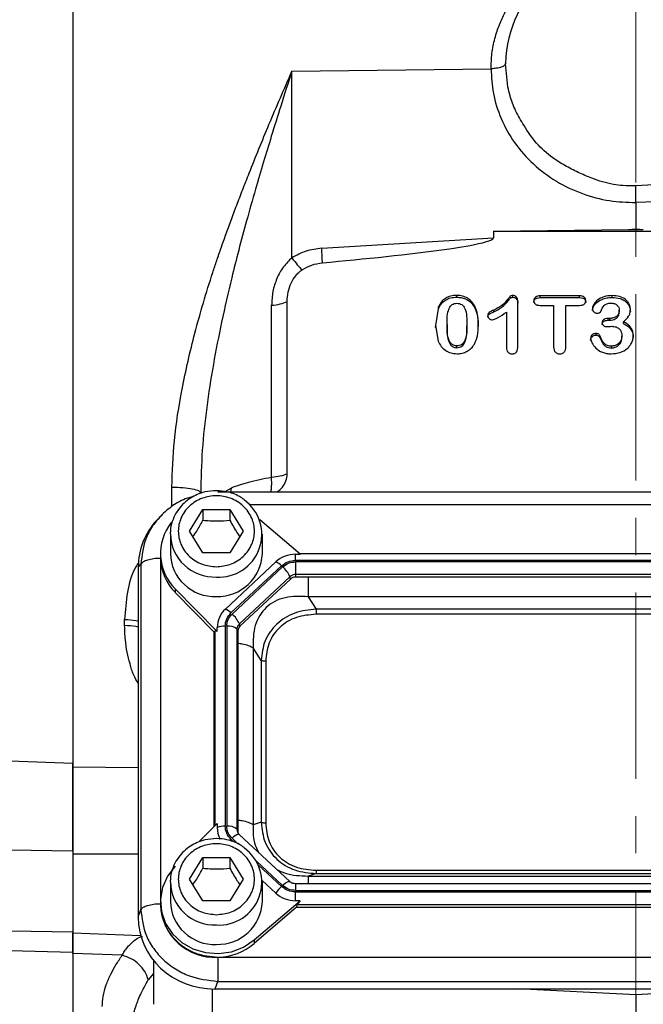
# Model space of a CAD drawing. Header units: inches. Extents: x 0.6 to 16.3, y 0.2 to 11.5.
# Tile 4 of 20: x 3 to 4.7, y 5.7 to 8.3. Entities that reach past the tile are written whole.
import ezdxf

# ---------------------------------------------------------------- set-up
doc = ezdxf.new("R2010")
doc.units = ezdxf.units.IN
doc.header["$MEASUREMENT"] = 0
doc.linetypes.add('CENTERX2', pattern=[0.8, 0.5, -0.1, 0.1, -0.1])
doc.styles.add('SLDTEXTSTYLE0', font='TXT', dxfattribs={"width": 0.75})
doc.dimstyles.new('SLDDIMSTYLE1', dxfattribs={"dimtxt": 0.137795, "dimasz": 0.14, "dimexe": 0, "dimexo": 0.0625, "dimgap": 0.034449, "dimtad": 0, "dimdec": 1, "dimlfac": 1.5, "dimrnd": 1e-09, "dimzin": 12, "dimdsep": 46, "dimtxsty": 'SLDTEXTSTYLE0', "dimblk1": 'CLOSED', "dimblk2": 'CLOSED', "dimsah": 1, "dimcen": 0.09, "dimadec": 0, "dimazin": 3, "dimtfac": 1, "dimtdec": 1, "dimtofl": 0, "dimtmove": 0, "dimatfit": 3, "dimldrblk": 'CLOSED', "dimfxl": 0, "dimfrac": 2, "dimtolj": 1, "dimtzin": 12, "dimarcsym": 0})

# ---------------------------------------------------------------- blocks, each defined once
blk = doc.blocks.new('_Closed')
at = {"color": 0, "linetype": 'ByBlock', "lineweight": -2}
for p, q in [((-1, 0.166667), (0, 0)), ((-1, 0.166667), (-1, -0.166667)), ((0, 0), (-1, -0.166667)), ((0, 0), (-1, 0))]:
    blk.add_line(p, q, dxfattribs=at)
blk = doc.blocks.new('_D_10')
at = {"color": 7, "linetype": 'Continuous', "lineweight": 0}
for p, q in [((2.4459, 10.509), (2.4039, 10.509)), ((2.4039, 10.509), (2.4039, 10.2902)), ((2.7513, 10.509), (2.7933, 10.509)), ((2.7933, 10.509), (2.7933, 10.2902)), ((1.1989, 7.7916), (1.1989, 10.3499)), ((1.1989, 10.3105), (2.2831, 10.3105)), ((4.6541, 10.3105), (2.9142, 10.3105)), ((2.4039, 10.2902), (2.4459, 10.2902)), ((2.7933, 10.2902), (2.7513, 10.2902))]:
    blk.add_line(p, q, dxfattribs=at)
at = {"color": 7, "linetype": 'Continuous', "lineweight": 18, "xscale": 0.14, "yscale": 0.14, "rotation": 180.0000000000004}
blk.add_blockref('_Closed', (1.1989, 10.3105), dxfattribs=at)
at = {"color": 7, "linetype": 'Continuous', "lineweight": 18, "xscale": 0.14, "yscale": 0.14}
blk.add_blockref('_Closed', (4.6541, 10.3105), dxfattribs=at)
at = {"color": 7, "linetype": 'Continuous', "lineweight": 18, "char_height": 0.1378, "attachment_point": 1, "style": 'SLDTEXTSTYLE0'}
for s, insert in [('132', (2.4459, 10.4679)), ('5.2', (2.4714, 10.2617))]:
    blk.add_mtext(s, dxfattribs=dict(at, insert=insert))

msp = doc.modelspace()

# ---------------------------------------------------------------- linework, layer by layer
at = {"color": 7, "linetype": 'CENTERX2', "lineweight": 18}
msp.add_line((4.6541, 3.8807), (4.6541, 10.3864), dxfattribs=at)
at = {"color": 7, "linetype": 'Continuous', "lineweight": 25}
for p, q in [((3.1445, 8.5963), (3.1445, 6.3131)), ((4.311, 8.1375), (4.3044, 8.2001)), ((3.732, 8.179), (4.2658, 8.1857)), ((3.732, 7.6785), (3.732, 8.179)), ((5.0346, 7.8922), (4.6539, 7.8715)), ((5.5763, 7.8603), (4.6541, 7.8267)), ((4.6541, 7.8267), (4.6541, 7.7559)), ((4.2723, 7.7501), (4.6343, 7.7547)), ((4.2723, 7.7501), (4.2723, 7.7324)), ((4.2723, 7.7501), (5.036, 7.7501)), ((4.6343, 7.7547), (4.6541, 7.7559)), ((4.6343, 7.7547), (4.6541, 7.7549)), ((4.6541, 7.7559), (4.674, 7.7547)), ((4.6541, 7.7549), (4.6541, 7.7559)), ((4.6541, 7.7549), (4.674, 7.7547)), ((3.8119, 7.7041), (4.2723, 7.7324)), ((3.7194, 7.0985), (3.7194, 7.5607)), ((4.1738, 7.5728), (4.1738, 7.5776)), ((4.3246, 7.5726), (4.3246, 7.5774)), ((4.3376, 7.4418), (4.3376, 7.5613)), ((4.5029, 7.5764), (4.3973, 7.5764)), ((4.3973, 7.5716), (4.3973, 7.5764)), ((4.3973, 7.5716), (4.5029, 7.5716)), ((4.5029, 7.5716), (4.5029, 7.5764)), ((4.5907, 7.5723), (4.5907, 7.5771)), ((3.6775, 7.0889), (3.6775, 7.5511)), ((4.1247, 7.5468), (4.1173, 7.4967)), ((4.1173, 7.4919), (4.1247, 7.542)), ((4.1247, 7.542), (4.1247, 7.5468)), ((4.2232, 7.5424), (4.2232, 7.5472)), ((4.2732, 7.5335), (4.2732, 7.5382)), ((4.3072, 7.5327), (4.3072, 7.4377)), ((4.3973, 7.5508), (4.4336, 7.5508)), ((4.4336, 7.5508), (4.4336, 7.4396)), ((4.4667, 7.4396), (4.4667, 7.5508)), ((4.4667, 7.5508), (4.5029, 7.5508)), ((4.6095, 7.5329), (4.6095, 7.5376)), ((4.5843, 7.5158), (4.5798, 7.5158)), ((4.5798, 7.511), (4.5798, 7.5158)), ((4.5798, 7.511), (4.5843, 7.511)), ((4.5843, 7.511), (4.5843, 7.5158)), ((4.6205, 7.5023), (4.6205, 7.5071)), ((4.1173, 7.4967), (4.124, 7.4548)), ((4.1479, 7.4997), (4.1479, 7.495)), ((4.2011, 7.5006), (4.2011, 7.4958)), ((4.5475, 7.4711), (4.5475, 7.4758)), ((4.5573, 7.4651), (4.5573, 7.4699)), ((4.6166, 7.4637), (4.6166, 7.4685)), ((4.1744, 7.4374), (4.1744, 7.4422)), ((4.5885, 7.4365), (4.5885, 7.4413)), ((5.7757, 7.0497), (3.5332, 7.0497)), ((3.4575, 6.9448), (3.4935, 7.003)), ((3.4935, 7.003), (3.5655, 7.003)), ((3.4935, 7.003), (3.4935, 6.9744)), ((3.5655, 7.003), (3.6015, 6.9448)), ((3.5655, 7.003), (3.5655, 6.9744)), ((3.3766, 6.9821), (3.369, 6.9738)), ((3.3807, 6.9854), (3.3773, 6.9814)), ((3.7539, 6.8831), (3.6457, 6.9756)), ((3.4061, 6.9372), (3.4063, 6.9422)), ((3.4061, 6.9372), (3.4061, 6.8851)), ((3.4935, 6.8866), (3.4575, 6.9448)), ((3.6015, 6.9448), (3.5655, 6.8866)), ((3.6528, 6.8851), (3.6528, 6.9372)), ((3.3795, 6.8851), (3.3795, 6.8755)), ((3.3795, 6.8755), (3.3795, 6.872)), ((3.5655, 6.8866), (3.4935, 6.8866)), ((3.742, 6.8831), (3.7539, 6.8831)), ((3.742, 6.8666), (3.742, 6.8831)), ((5.5568, 6.8846), (3.7521, 6.8846)), ((3.3271, 6.8562), (3.3201, 6.8486)), ((3.3201, 6.8486), (3.3201, 5.9091)), ((3.3271, 6.8562), (3.3271, 5.9297)), ((3.6891, 6.8626), (3.5536, 6.7361)), ((3.7043, 6.852), (3.5687, 6.7255)), ((3.7071, 6.8493), (3.5716, 6.7228)), ((5.5669, 6.8666), (3.742, 6.8666)), ((5.5669, 6.8628), (3.742, 6.8628)), ((3.742, 6.8628), (3.742, 6.8288)), ((3.7266, 6.8228), (3.5911, 6.6963)), ((3.7283, 6.8164), (3.5928, 6.6899)), ((3.7283, 6.8164), (3.7266, 6.8228)), ((5.5669, 6.8288), (3.742, 6.8288)), ((3.742, 6.8288), (3.742, 6.8217)), ((5.5669, 6.8217), (3.742, 6.8217)), ((3.4189, 6.7905), (3.5316, 6.6756)), ((3.4189, 6.7905), (3.4189, 6.7809)), ((3.5231, 6.6747), (3.4189, 6.7809)), ((3.7754, 6.769), (3.7968, 6.7358)), ((5.5335, 6.769), (3.7754, 6.769)), ((5.5122, 6.7358), (3.7968, 6.7358)), ((5.5122, 6.722), (3.7968, 6.722)), ((3.2836, 6.6918), (3.2836, 6.7081)), ((3.5316, 6.6756), (3.5316, 6.6867)), ((3.5531, 6.6903), (3.5531, 6.1535)), ((3.5572, 6.6903), (3.5572, 6.1535)), ((3.5928, 6.6899), (3.5911, 6.6963)), ((3.5231, 6.6747), (3.5255, 6.6771)), ((3.5231, 6.6747), (3.5231, 6.1523)), ((3.5848, 6.682), (3.5848, 6.1452)), ((3.5871, 6.6771), (3.5848, 6.682)), ((3.5871, 6.6771), (3.5871, 6.1404)), ((3.6282, 6.6316), (3.6282, 6.1572)), ((3.6495, 6.5984), (3.6282, 6.6316)), ((3.6495, 6.5984), (3.6495, 6.1639)), ((3.6617, 6.5959), (3.6617, 6.1614)), ((2.9761, 6.3289), (3.1445, 6.3222)), ((3.5316, 6.161), (3.4827, 6.1111)), ((3.5316, 6.161), (3.5316, 6.1499)), ((3.6495, 6.1639), (3.6282, 6.1572)), ((3.5871, 6.1404), (3.5848, 6.1452)), ((3.5899, 6.1318), (3.5868, 6.1366)), ((3.7262, 6.0049), (3.5907, 6.1314)), ((3.1445, 6.0868), (2.9771, 6.0891)), ((3.1445, 6.0868), (3.1445, 5.8914)), ((3.4575, 6.0112), (3.4935, 6.0694)), ((3.4935, 6.0694), (3.5655, 6.0694)), ((3.4935, 6.0694), (3.4935, 6.0408)), ((3.5655, 6.0694), (3.6015, 6.0112)), ((3.5655, 6.0694), (3.5655, 6.0408)), ((3.7968, 6.0265), (3.7754, 6.0198)), ((3.7968, 6.0353), (5.5122, 6.0353)), ((3.7968, 6.0265), (5.5122, 6.0265)), ((3.4061, 6.0036), (3.4063, 6.0086)), ((3.4061, 6.0036), (3.4061, 5.9515)), ((3.4935, 5.953), (3.4575, 6.0112)), ((3.6015, 6.0112), (3.5655, 5.953)), ((3.6527, 6.008), (3.6891, 5.974)), ((3.6528, 5.9515), (3.6528, 6.0036)), ((5.5669, 5.9989), (3.742, 5.9989)), ((3.7754, 6.0198), (5.5335, 6.0198)), ((3.742, 5.981), (5.5669, 5.981)), ((3.742, 5.9535), (3.742, 5.9771)), ((3.742, 5.9771), (5.5669, 5.9771)), ((3.3795, 5.9515), (3.3795, 5.9419)), ((3.5655, 5.953), (3.4935, 5.953)), ((3.6308, 5.8483), (3.7539, 5.9535)), ((3.7539, 5.9535), (3.742, 5.9535)), ((3.3201, 5.9091), (3.3271, 5.9297)), ((3.7446, 5.936), (3.6308, 5.8387)), ((3.7446, 5.936), (3.7472, 5.9431)), ((3.7446, 5.936), (5.5644, 5.936)), ((3.7472, 5.9431), (5.5617, 5.9431)), ((3.1445, 5.8914), (3.1445, 5.8669)), ((2.9771, 5.8729), (3.1445, 5.87)), ((3.1445, 5.8669), (3.3267, 5.8606)), ((3.6308, 5.8483), (3.6308, 5.8387)), ((3.1445, 5.8146), (2.9761, 5.8189)), ((3.1445, 5.8118), (3.1445, 5.8146)), ((3.2772, 5.8071), (3.1445, 5.8118)), ((3.1445, 5.8118), (3.1445, 5.4541)), ((3.3608, 5.7936), (3.3608, 5.6756)), ((3.5354, 5.802), (5.7735, 5.802)), ((3.5263, 5.7167), (3.5332, 5.7372)), ((3.5332, 5.7372), (5.7757, 5.7372)), ((3.5263, 5.7167), (5.7826, 5.7167)), ((4.6541, 5.7012), (4.3371, 5.7167)), ((4.9712, 5.7167), (4.6541, 5.7012)), ((4.6541, 5.7012), (4.6541, 5.5347))]:
    msp.add_line(p, q, dxfattribs=at)
at = {"color": 8, "linetype": 'Continuous', "lineweight": 25}
for p, q in [((3.4103, 7.0114), (3.4103, 7.0635)), ((3.5527, 7.0512), (3.5689, 7.0607)), ((3.5689, 7.0607), (3.5675, 7.0497)), ((5.6886, 7.0155), (3.6199, 7.0155)), ((3.3796, 6.87), (3.3796, 5.9571)), ((3.5255, 6.6771), (3.5255, 6.1548)), ((3.1445, 6.3131), (3.3201, 6.3113)), ((3.5687, 6.1183), (3.5762, 6.1113)), ((3.5716, 6.121), (3.5874, 6.1062)), ((3.1445, 6.0796), (3.3201, 6.0795)), ((3.6371, 6.0598), (3.7071, 5.9944)), ((3.6427, 6.0492), (3.7043, 5.9917)), ((3.742, 5.9989), (3.742, 5.981)), ((3.3608, 5.7579), (3.347, 5.7414)), ((3.5187, 5.6491), (3.5187, 5.7168))]:
    msp.add_line(p, q, dxfattribs=at)
at = {"color": 7, "linetype": 'Continuous', "lineweight": 25, "flags": 128}
for points in [[(3.5907, 6.1314), (3.5902, 6.1317), (3.59, 6.1318)], [(3.4189, 6.0461), (3.3983, 6.0195), (3.385, 5.9891), (3.3796, 5.9567), (3.3824, 5.924), (3.3933, 5.8928), (3.4117, 5.8648), (3.4366, 5.8416), (3.4665, 5.8244), (3.5, 5.8142), (3.535, 5.8116), (3.5697, 5.8166), (3.6023, 5.8291), (3.6308, 5.8483)]]:
    msp.add_lwpolyline(points, dxfattribs=at)
at = {"color": 8, "linetype": 'Continuous', "lineweight": 25, "flags": 128}
for points in [[(3.5653, 6.1149), (3.5666, 6.1162), (3.5687, 6.1183)], [(3.7071, 5.9944), (3.7106, 5.9975), (3.7139, 6.0002), (3.717, 6.0023), (3.7199, 6.004), (3.7223, 6.005), (3.7243, 6.0054), (3.7257, 6.0052), (3.7262, 6.0049)]]:
    msp.add_lwpolyline(points, dxfattribs=at)
at = {"color": 7, "linetype": 'Continuous', "lineweight": 25}
for centre, radius, start, end in [((4.6429, 8.1881), 0.3387, 88.1002, 177.965), ((3.5368, 6.9363), 0.1145, 266.3274, 53.9737), ((3.5132, 6.885), 0.1335, 141.4756, 225.0751), ((3.5148, 6.8765), 0.1354, 182.7504, 224.87), ((3.5244, 6.8881), 0.1183, 181.4731, 272.4617), ((3.5333, 6.8895), 0.1196, 268.1802, 357.885), ((3.7416, 6.8055), 0.0776, 89.6933, 132.5899), ((3.6691, 6.8177), 0.0492, 44.2745, 65.9509), ((3.6601, 6.7943), 0.0724, 23.2239, 49.4763), ((3.7419, 6.8063), 0.0225, 89.6933, 132.5899), ((3.7419, 6.8017), 0.02, 89.6933, 132.5899), ((3.5993, 6.6862), 0.0676, 132.5248, 179.6232), ((3.5335, 6.6912), 0.0492, 44.2745, 65.9509), ((3.5246, 6.6677), 0.0724, 23.2239, 49.4763), ((3.5517, 6.6327), 0.0575, 88.5951, 110.3768), ((3.5619, 6.6559), 0.0347, 48.737, 97.7903), ((3.6044, 6.6818), 0.0196, 132.5248, 179.6232), ((3.6046, 6.677), 0.0175, 132.5248, 179.6232), ((3.5517, 6.096), 0.0575, 88.5951, 110.3768), ((3.5978, 6.15), 0.0661, 180.0873, 208.5055), ((3.5619, 6.1191), 0.0347, 48.737, 97.7903), ((3.6041, 6.1404), 0.017, 180.0459, 202.1153), ((3.5368, 6.0027), 0.1145, 266.3274, 53.9737), ((3.7726, 5.918), 0.1005, 132.809, 146.1442), ((3.7416, 6.0311), 0.0776, 227.4101, 270.3067), ((3.5244, 5.9545), 0.1183, 181.4731, 272.4617), ((3.5333, 5.9559), 0.1196, 268.1802, 357.885), ((3.5249, 5.9472), 0.1455, 182.0659, 273.2963), ((3.5303, 5.9576), 0.1557, 271.8765, 310.1965)]:
    msp.add_arc(centre, radius, start, end, dxfattribs=at)
at = {"color": 8, "linetype": 'Continuous', "lineweight": 25}
for centre, radius, start, end in [((3.5244, 6.9402), 0.1183, 181.4731, 272.4617), ((3.5961, 6.1004), 0.032, 100.9298, 139.9637), ((3.6039, 6.1452), 0.0192, 180.0863, 208.2832), ((3.5244, 6.0066), 0.1183, 181.4731, 272.4617)]:
    msp.add_arc(centre, radius, start, end, dxfattribs=at)
at = {"color": 7, "linetype": 'Continuous', "lineweight": 25}
for centre, major_axis, ratio, start_param, end_param in [((3.5327, 6.8426), (0.2087, -0.0437), 0.927683, 2.642019, 3.333612), ((3.5531, 6.6473), (-0.0275, 0.0299), 0.170211, 5.767586, 6.291275), ((3.7773, 5.9671), (0.0301, 0.0274), 0.184584, 2.276832, 2.800522), ((3.5327, 5.9151), (0.2087, 0.0437), 0.927683, 2.949574, 4.490212)]:
    msp.add_ellipse(centre, major_axis=major_axis, ratio=ratio, start_param=start_param, end_param=end_param, dxfattribs=at)
for points, knots in [([(4.2658, 8.1857), (4.2663, 8.1994), (4.2672, 8.2268), (4.274, 8.2605), (4.2815, 8.286), (4.2881, 8.3039), (4.2973, 8.3256), (4.311, 8.3517), (4.3307, 8.3808), (4.3534, 8.408), (4.3875, 8.4413), (4.4368, 8.4772), (4.5044, 8.5089), (4.5778, 8.5297), (4.6287, 8.533), (4.6541, 8.5346)], [0, 0, 0, 0, 0.072776, 0.145649, 0.183213, 0.215312, 0.248031, 0.309743, 0.372393, 0.434761, 0.497183, 0.622104, 0.748105, 0.873985, 1, 1, 1, 1]), ([(4.3044, 8.2), (4.3038, 8.1982), (4.3026, 8.1945), (4.2938, 8.1898), (4.281, 8.1865), (4.2709, 8.186), (4.2658, 8.1857)], [0, 0, 0, 0, 0.250161, 0.5, 0.749839, 1, 1, 1, 1]), ([(3.4103, 7.0635), (3.4117, 7.105), (3.4148, 7.1924), (3.437, 7.3307), (3.4715, 7.4816), (3.5056, 7.5962), (3.5307, 7.6718), (3.5424, 7.7059), (3.5552, 7.7419), (3.5692, 7.7801), (3.5842, 7.8202), (3.6004, 7.8622), (3.6289, 7.9349), (3.6724, 8.042), (3.7114, 8.1316), (3.732, 8.179)], [0, 0, 0, 0, 0.106746, 0.224896, 0.355323, 0.498693, 0.527251, 0.557806, 0.590361, 0.62492, 0.661487, 0.700065, 0.740657, 0.862677, 1, 1, 1, 1]), ([(3.732, 8.179), (3.722, 8.148), (3.7035, 8.0903), (3.6781, 8.0091), (3.6555, 7.9346), (3.6332, 7.8591), (3.6109, 7.7799), (3.5897, 7.7008), (3.5669, 7.6104), (3.5435, 7.5084), (3.5206, 7.3921), (3.5029, 7.2775), (3.4902, 7.1625), (3.4884, 7.0861), (3.4875, 7.0479)], [0, 0, 0, 0, 0.087502, 0.162647, 0.225434, 0.292375, 0.368527, 0.439067, 0.503997, 0.608183, 0.706666, 0.805639, 0.902858, 1, 1, 1, 1]), ([(4.2658, 8.1857), (4.267, 8.1636), (4.2696, 8.118), (4.2912, 8.0506), (4.327, 7.9859), (4.3775, 7.9285), (4.4396, 7.8819), (4.5091, 7.8491), (4.5816, 7.8296), (4.6304, 7.8277), (4.6541, 7.8267)], [0, 0, 0, 0, 0.11652, 0.239992, 0.368582, 0.499903, 0.63124, 0.759875, 0.883411, 1, 1, 1, 1]), ([(4.6539, 7.8712), (4.6424, 7.8713), (4.6222, 7.8715), (4.5923, 7.8755), (4.5641, 7.8816), (4.5327, 7.8931), (4.499, 7.9073), (4.4639, 7.9255), (4.4251, 7.9501), (4.3857, 7.9846), (4.3602, 8.0238), (4.342, 8.0533), (4.3315, 8.0735), (4.3229, 8.0932), (4.3161, 8.1145), (4.3128, 8.1293), (4.311, 8.1375)], [0, 0, 0, 0, 0.071111, 0.125254, 0.187914, 0.25036, 0.334165, 0.418121, 0.499684, 0.62517, 0.750031, 0.803254, 0.852105, 0.899107, 0.944672, 1, 1, 1, 1]), ([(4.6541, 7.8267), (4.6541, 7.8305), (4.654, 7.8384), (4.6539, 7.851), (4.6538, 7.8627), (4.6538, 7.8686), (4.6539, 7.8715)], [0, 0, 0, 0, 0.240908, 0.500322, 0.756906, 1, 1, 1, 1]), ([(3.8138, 7.6651), (3.9277, 7.6759), (4.0713, 7.6896), (4.2216, 7.7131), (4.26, 7.7235), (4.2695, 7.7283), (4.2717, 7.7305), (4.2722, 7.7316), (4.2723, 7.7322), (4.2723, 7.7324)], [0, 0, 0, 0, 0.73527, 0.927818, 0.977745, 0.991719, 0.996359, 0.998259, 1, 1, 1, 1]), ([(3.8119, 7.7041), (3.7977, 7.7023), (3.7693, 7.6988), (3.7444, 7.6853), (3.732, 7.6785)], [0, 0, 0, 0, 0.500024, 1, 1, 1, 1]), ([(3.732, 7.6785), (3.7239, 7.6707), (3.7073, 7.6545), (3.6907, 7.6228), (3.6795, 7.5878), (3.6782, 7.5635), (3.6775, 7.5511)], [0, 0, 0, 0, 0.231235, 0.47735, 0.734686, 1, 1, 1, 1]), ([(3.732, 7.6785), (3.737, 7.6717), (3.747, 7.6582), (3.7551, 7.6501), (3.7591, 7.646)], [0, 0, 0, 0, 0.500116, 1, 1, 1, 1]), ([(3.7591, 7.646), (3.7676, 7.6509), (3.7845, 7.6606), (3.804, 7.6636), (3.8138, 7.6652)], [0, 0, 0, 0, 0.499962, 1, 1, 1, 1]), ([(3.7193, 7.5607), (3.7198, 7.5695), (3.7208, 7.5865), (3.7291, 7.6103), (3.7394, 7.6276), (3.7488, 7.6377), (3.7541, 7.6424), (3.757, 7.6446), (3.7586, 7.6457), (3.759, 7.6459), (3.7591, 7.646)], [0, 0, 0, 0, 0.272222, 0.530397, 0.77184, 0.886373, 0.943225, 0.985855, 0.995024, 1, 1, 1, 1]), ([(3.6775, 7.5511), (3.6855, 7.5521), (3.7016, 7.5541), (3.7134, 7.5585), (3.7194, 7.5607)], [0, 0, 0, 0, 0.4999987, 1, 1, 1, 1]), ([(4.1738, 7.5776), (4.1683, 7.5773), (4.1577, 7.5766), (4.1434, 7.5704), (4.1317, 7.5603), (4.1271, 7.5514), (4.1247, 7.5468)], [0, 0, 0, 0, 0.259733, 0.500065, 0.740209, 1, 1, 1, 1]), ([(4.1247, 7.542), (4.1271, 7.5467), (4.1317, 7.5555), (4.1434, 7.5656), (4.1577, 7.5718), (4.1683, 7.5725), (4.1738, 7.5728)], [0, 0, 0, 0, 0.259903, 0.500082, 0.740157, 1, 1, 1, 1]), ([(4.1479, 7.4997), (4.1479, 7.5145), (4.1478, 7.5316), (4.1567, 7.5486), (4.1614, 7.5532), (4.1674, 7.556), (4.1719, 7.5563), (4.1742, 7.5565)], [0, 0, 0, 0, 0.630876, 0.731076, 0.819834, 0.906222, 1, 1, 1, 1]), ([(4.2232, 7.5472), (4.2206, 7.5517), (4.2156, 7.5605), (4.2039, 7.5704), (4.1896, 7.5766), (4.1792, 7.5773), (4.1738, 7.5776)], [0, 0, 0, 0, 0.262944, 0.502785, 0.74319, 1, 1, 1, 1]), ([(4.1738, 7.5728), (4.1779, 7.5726), (4.1858, 7.5722), (4.1994, 7.5681), (4.2136, 7.5587), (4.2199, 7.548), (4.2232, 7.5424)], [0, 0, 0, 0, 0.195927, 0.37919, 0.675676, 1, 1, 1, 1]), ([(4.1742, 7.5565), (4.1766, 7.5563), (4.1812, 7.5561), (4.1874, 7.5533), (4.1922, 7.5486), (4.2013, 7.532), (4.2012, 7.5151), (4.2011, 7.5006)], [0, 0, 0, 0, 0.098583, 0.187372, 0.27575, 0.378891, 1, 1, 1, 1]), ([(4.3246, 7.5774), (4.3231, 7.5773), (4.321, 7.5772), (4.3186, 7.5764), (4.3165, 7.5749), (4.3137, 7.571), (4.3068, 7.5623), (4.2948, 7.5488), (4.2808, 7.542), (4.2732, 7.5382)], [0, 0, 0, 0, 0.065831, 0.09088, 0.112224, 0.18139, 0.31076, 0.624943, 1, 1, 1, 1]), ([(4.2732, 7.5335), (4.2828, 7.5385), (4.2994, 7.5472), (4.311, 7.5628), (4.3167, 7.5701), (4.3185, 7.5716), (4.3209, 7.5724), (4.3231, 7.5725), (4.3246, 7.5726)], [0, 0, 0, 0, 0.476188, 0.8308566, 0.8866704, 0.9048849, 0.9350447, 1, 1, 1, 1]), ([(4.3376, 7.5613), (4.3375, 7.5636), (4.3372, 7.5677), (4.3349, 7.5724), (4.3322, 7.575), (4.33, 7.5764), (4.3273, 7.5772), (4.3255, 7.5773), (4.3246, 7.5774)], [0, 0, 0, 0, 0.297933, 0.548323, 0.662981, 0.772252, 0.882517, 1, 1, 1, 1]), ([(4.3246, 7.5726), (4.3262, 7.5724), (4.3287, 7.5722), (4.3316, 7.5707), (4.3336, 7.569), (4.3353, 7.5667), (4.3372, 7.5625), (4.3375, 7.559), (4.3376, 7.5565)], [0, 0, 0, 0, 0.204734, 0.302495, 0.402966, 0.53506, 0.675051, 1, 1, 1, 1]), ([(4.3973, 7.5764), (4.3949, 7.5763), (4.3914, 7.5761), (4.3873, 7.5746), (4.3848, 7.5731), (4.3829, 7.5712), (4.3815, 7.5689), (4.3807, 7.5663), (4.3806, 7.5645), (4.3805, 7.5636)], [0, 0, 0, 0, 0.295736, 0.422285, 0.540328, 0.652678, 0.762832, 0.87679, 1, 1, 1, 1]), ([(4.3805, 7.5588), (4.3807, 7.5605), (4.3809, 7.5629), (4.3824, 7.5657), (4.3841, 7.5676), (4.3865, 7.5694), (4.3909, 7.5713), (4.3947, 7.5715), (4.3973, 7.5716)], [0, 0, 0, 0, 0.21304, 0.311914, 0.410894, 0.539977, 0.677146, 1, 1, 1, 1]), ([(4.3805, 7.5636), (4.3807, 7.5618), (4.381, 7.5592), (4.3828, 7.5561), (4.3846, 7.5542), (4.387, 7.5526), (4.3913, 7.5511), (4.3948, 7.5509), (4.3973, 7.5508)], [0, 0, 0, 0, 0.231706, 0.340424, 0.451074, 0.567355, 0.69442, 1, 1, 1, 1]), ([(4.5198, 7.5636), (4.5196, 7.5654), (4.5194, 7.568), (4.5175, 7.571), (4.5157, 7.5729), (4.5133, 7.5745), (4.509, 7.5761), (4.5054, 7.5763), (4.5029, 7.5764)], [0, 0, 0, 0, 0.2277164, 0.335919, 0.4467931, 0.5636177, 0.6914758, 1, 1, 1, 1]), ([(4.5029, 7.5716), (4.5058, 7.5715), (4.5098, 7.5713), (4.5143, 7.5692), (4.5171, 7.5669), (4.5194, 7.5634), (4.5197, 7.5604), (4.5198, 7.5588)], [0, 0, 0, 0, 0.351167, 0.48114, 0.607126, 0.797339, 1, 1, 1, 1]), ([(4.5029, 7.5508), (4.5054, 7.5509), (4.509, 7.5511), (4.5132, 7.5526), (4.5156, 7.5542), (4.5175, 7.5561), (4.5194, 7.5592), (4.5196, 7.5618), (4.5198, 7.5636)], [0, 0, 0, 0, 0.304735, 0.432184, 0.549218, 0.660036, 0.768681, 1, 1, 1, 1]), ([(4.5907, 7.5771), (4.5831, 7.5766), (4.569, 7.5755), (4.5515, 7.5666), (4.5422, 7.5564), (4.5382, 7.5481), (4.5378, 7.5441), (4.5376, 7.5422)], [0, 0, 0, 0, 0.319783, 0.59199, 0.81823, 0.914479, 1, 1, 1, 1]), ([(4.5376, 7.5374), (4.5378, 7.5391), (4.5381, 7.5427), (4.541, 7.5494), (4.5482, 7.5588), (4.5607, 7.567), (4.5761, 7.5716), (4.5857, 7.5721), (4.5907, 7.5723)], [0, 0, 0, 0, 0.076947, 0.162001, 0.322259, 0.595571, 0.791423, 1, 1, 1, 1]), ([(4.5603, 7.5345), (4.5627, 7.5403), (4.5656, 7.5474), (4.5724, 7.5536), (4.5784, 7.5566), (4.5837, 7.557), (4.5875, 7.5572)], [0, 0, 0, 0, 0.495092, 0.599393, 0.7153, 1, 1, 1, 1]), ([(4.5875, 7.5572), (4.5906, 7.557), (4.5952, 7.5566), (4.6004, 7.554), (4.6047, 7.5507), (4.6087, 7.5453), (4.6093, 7.5402), (4.6095, 7.5376)], [0, 0, 0, 0, 0.271425, 0.396173, 0.520868, 0.760631, 1, 1, 1, 1]), ([(4.6394, 7.5394), (4.6392, 7.542), (4.6389, 7.5471), (4.6363, 7.5544), (4.6321, 7.561), (4.6241, 7.5687), (4.6101, 7.5758), (4.5974, 7.5767), (4.5907, 7.5771)], [0, 0, 0, 0, 0.117385, 0.231573, 0.34588, 0.464155, 0.715758, 1, 1, 1, 1]), ([(4.5907, 7.5723), (4.598, 7.5718), (4.6093, 7.571), (4.6219, 7.5649), (4.6292, 7.5593), (4.6346, 7.5528), (4.6386, 7.5445), (4.6391, 7.538), (4.6394, 7.5347)], [0, 0, 0, 0, 0.307697, 0.477919, 0.593167, 0.703865, 0.849393, 1, 1, 1, 1]), ([(4.2317, 7.4985), (4.2316, 7.5079), (4.2313, 7.5246), (4.2257, 7.5403), (4.2232, 7.5472)], [0, 0, 0, 0, 0.564535, 1, 1, 1, 1]), ([(4.2232, 7.5424), (4.2257, 7.5355), (4.2313, 7.5198), (4.2316, 7.5031), (4.2317, 7.4938)], [0, 0, 0, 0, 0.435601, 1, 1, 1, 1]), ([(4.2732, 7.5382), (4.2688, 7.5364), (4.2636, 7.5343), (4.259, 7.5304), (4.2574, 7.5278), (4.2572, 7.5255), (4.2571, 7.5239)], [0, 0, 0, 0, 0.604463, 0.696155, 0.788954, 1, 1, 1, 1]), ([(4.2571, 7.5191), (4.2572, 7.5207), (4.2574, 7.523), (4.259, 7.5256), (4.2636, 7.5296), (4.2688, 7.5317), (4.2732, 7.5335)], [0, 0, 0, 0, 0.210704, 0.30359, 0.395484, 1, 1, 1, 1]), ([(4.269, 7.5123), (4.271, 7.5126), (4.2762, 7.5135), (4.2893, 7.5203), (4.2995, 7.5274), (4.3072, 7.5327)], [0, 0, 0, 0, 0.140467, 0.350882, 1, 1, 1, 1]), ([(4.5376, 7.5422), (4.5378, 7.5405), (4.538, 7.538), (4.5397, 7.5351), (4.5418, 7.5327), (4.5444, 7.531), (4.5473, 7.5301), (4.5488, 7.53), (4.5495, 7.5299)], [0, 0, 0, 0, 0.277755, 0.406604, 0.535941, 0.776145, 0.887959, 1, 1, 1, 1]), ([(4.5495, 7.5299), (4.5508, 7.53), (4.5531, 7.5301), (4.5562, 7.531), (4.5584, 7.5322), (4.5597, 7.5334), (4.5601, 7.5341), (4.5603, 7.5345)], [0, 0, 0, 0, 0.2947417, 0.5598793, 0.7910366, 0.8964297, 1, 1, 1, 1]), ([(4.6095, 7.5376), (4.6094, 7.536), (4.6093, 7.5328), (4.6079, 7.5283), (4.6055, 7.5244), (4.6011, 7.5203), (4.594, 7.5165), (4.5876, 7.516), (4.5843, 7.5158)], [0, 0, 0, 0, 0.139171, 0.265713, 0.385766, 0.506466, 0.747667, 1, 1, 1, 1]), ([(4.5843, 7.511), (4.5869, 7.5112), (4.5921, 7.5115), (4.5987, 7.5141), (4.6037, 7.5177), (4.6072, 7.522), (4.6092, 7.5271), (4.6094, 7.5309), (4.6095, 7.5329)], [0, 0, 0, 0, 0.203367, 0.39611, 0.548492, 0.689544, 0.836345, 1, 1, 1, 1]), ([(4.6205, 7.5071), (4.6257, 7.5116), (4.6333, 7.518), (4.6388, 7.53), (4.6392, 7.5362), (4.6394, 7.5394)], [0, 0, 0, 0, 0.511327, 0.744649, 1, 1, 1, 1]), ([(4.2571, 7.5239), (4.2572, 7.5224), (4.2576, 7.5194), (4.2605, 7.5156), (4.2637, 7.5134), (4.2667, 7.5124), (4.2682, 7.5123), (4.269, 7.5123)], [0, 0, 0, 0, 0.250077, 0.506967, 0.758575, 0.878069, 1, 1, 1, 1]), ([(4.5798, 7.5158), (4.5774, 7.5157), (4.5741, 7.5155), (4.5701, 7.5142), (4.5678, 7.5128), (4.566, 7.5111), (4.5647, 7.5092), (4.5639, 7.507), (4.5638, 7.5055), (4.5638, 7.5047)], [0, 0, 0, 0, 0.314013, 0.444845, 0.563862, 0.674453, 0.780199, 0.886845, 1, 1, 1, 1]), ([(4.5638, 7.4999), (4.5639, 7.5013), (4.5642, 7.5039), (4.5663, 7.5069), (4.5689, 7.5088), (4.5732, 7.5107), (4.577, 7.5109), (4.5798, 7.511)], [0, 0, 0, 0, 0.191302, 0.374836, 0.498364, 0.627325, 1, 1, 1, 1]), ([(4.5638, 7.5047), (4.5639, 7.5031), (4.5641, 7.5009), (4.5656, 7.4983), (4.5671, 7.4967), (4.5689, 7.4954), (4.5721, 7.4941), (4.5748, 7.4939), (4.5767, 7.4938)], [0, 0, 0, 0, 0.250412, 0.364556, 0.47815, 0.593628, 0.715983, 1, 1, 1, 1]), ([(4.6473, 7.4698), (4.647, 7.4736), (4.6464, 7.4811), (4.6409, 7.4915), (4.6322, 7.5005), (4.6246, 7.5048), (4.6205, 7.5071)], [0, 0, 0, 0, 0.239833, 0.472821, 0.720214, 1, 1, 1, 1]), ([(4.1744, 7.4422), (4.1721, 7.4423), (4.1676, 7.4426), (4.1615, 7.4455), (4.1568, 7.4503), (4.1477, 7.4674), (4.1478, 7.4848), (4.1479, 7.4997)], [0, 0, 0, 0, 0.093757, 0.1799272, 0.2682147, 0.3714343, 1, 1, 1, 1]), ([(4.1479, 7.495), (4.1478, 7.48), (4.1477, 7.4627), (4.1568, 7.4455), (4.1615, 7.4407), (4.1676, 7.4378), (4.1721, 7.4375), (4.1744, 7.4374)], [0, 0, 0, 0, 0.628557, 0.731666, 0.82006, 0.906245, 1, 1, 1, 1]), ([(4.2011, 7.5006), (4.2013, 7.4856), (4.2015, 7.468), (4.1924, 7.4506), (4.1877, 7.4456), (4.1815, 7.4426), (4.1769, 7.4423), (4.1744, 7.4422)], [0, 0, 0, 0, 0.624426, 0.728797, 0.817035, 0.904355, 1, 1, 1, 1]), ([(4.1744, 7.4374), (4.1768, 7.4375), (4.1815, 7.4378), (4.1877, 7.4409), (4.1924, 7.4458), (4.2015, 7.4632), (4.2013, 7.4808), (4.2011, 7.4958)], [0, 0, 0, 0, 0.095519, 0.182966, 0.271107, 0.375577, 1, 1, 1, 1]), ([(4.2212, 7.4466), (4.2245, 7.454), (4.2317, 7.4706), (4.2317, 7.4886), (4.2317, 7.4985)], [0, 0, 0, 0, 0.444403, 1, 1, 1, 1]), ([(4.5767, 7.4938), (4.5774, 7.4939), (4.5794, 7.4939), (4.5837, 7.4944), (4.5873, 7.4945), (4.5896, 7.4947)], [0, 0, 0, 0, 0.167874, 0.465205, 1, 1, 1, 1]), ([(4.5896, 7.4947), (4.5935, 7.4944), (4.5991, 7.494), (4.6056, 7.4909), (4.6096, 7.4878), (4.6128, 7.484), (4.616, 7.4776), (4.6164, 7.4722), (4.6166, 7.4685)], [0, 0, 0, 0, 0.259951, 0.377314, 0.493119, 0.609791, 0.729943, 1, 1, 1, 1]), ([(4.6205, 7.5023), (4.6246, 7.5), (4.6322, 7.4957), (4.6409, 7.4867), (4.6464, 7.4763), (4.647, 7.4688), (4.6473, 7.465)], [0, 0, 0, 0, 0.2797436, 0.5271444, 0.7601597, 1, 1, 1, 1]), ([(4.124, 7.4548), (4.1265, 7.4499), (4.1314, 7.4404), (4.1437, 7.4295), (4.1584, 7.4223), (4.1692, 7.4214), (4.1747, 7.421)], [0, 0, 0, 0, 0.261751, 0.510701, 0.753859, 1, 1, 1, 1]), ([(4.5475, 7.4758), (4.5455, 7.4757), (4.5417, 7.4753), (4.5376, 7.4729), (4.5352, 7.4703), (4.5333, 7.4671), (4.533, 7.4643), (4.5329, 7.4624)], [0, 0, 0, 0, 0.2538097, 0.4961658, 0.6177738, 0.7386988, 1, 1, 1, 1]), ([(4.5329, 7.4577), (4.533, 7.4592), (4.5332, 7.4621), (4.5355, 7.4663), (4.5391, 7.4691), (4.5433, 7.4708), (4.5461, 7.471), (4.5475, 7.4711)], [0, 0, 0, 0, 0.211325, 0.405401, 0.643623, 0.816179, 1, 1, 1, 1]), ([(4.5329, 7.4624), (4.5331, 7.4606), (4.5336, 7.4565), (4.5375, 7.4473), (4.5465, 7.435), (4.5611, 7.4258), (4.5757, 7.4214), (4.5839, 7.421), (4.5882, 7.4208)], [0, 0, 0, 0, 0.074943, 0.172343, 0.408292, 0.682926, 0.83581, 1, 1, 1, 1]), ([(4.5573, 7.4699), (4.5569, 7.4707), (4.556, 7.4724), (4.5535, 7.4742), (4.5506, 7.4756), (4.5485, 7.4757), (4.5475, 7.4758)], [0, 0, 0, 0, 0.232209, 0.486543, 0.747724, 1, 1, 1, 1]), ([(4.5475, 7.4711), (4.5485, 7.471), (4.5505, 7.4708), (4.5533, 7.4696), (4.5559, 7.4678), (4.5568, 7.466), (4.5573, 7.4651)], [0, 0, 0, 0, 0.241543, 0.488813, 0.755125, 1, 1, 1, 1]), ([(4.5885, 7.4413), (4.5848, 7.4416), (4.5795, 7.442), (4.5733, 7.4451), (4.5645, 7.4529), (4.5606, 7.4621), (4.5573, 7.4699)], [0, 0, 0, 0, 0.231043, 0.336188, 0.441297, 1, 1, 1, 1]), ([(4.5573, 7.4651), (4.5596, 7.4598), (4.5628, 7.4527), (4.5688, 7.4443), (4.5738, 7.4398), (4.5808, 7.437), (4.5858, 7.4367), (4.5885, 7.4365)], [0, 0, 0, 0, 0.391867, 0.524527, 0.683004, 0.832737, 1, 1, 1, 1]), ([(4.5882, 7.4208), (4.5964, 7.4215), (4.6121, 7.4228), (4.6288, 7.4327), (4.6384, 7.4427), (4.6435, 7.4512), (4.6467, 7.4603), (4.6471, 7.4667), (4.6473, 7.4698)], [0, 0, 0, 0, 0.2788509, 0.5314833, 0.6519581, 0.7694251, 0.8849594, 1, 1, 1, 1]), ([(4.6166, 7.4685), (4.6165, 7.4665), (4.6163, 7.4627), (4.6139, 7.4555), (4.6084, 7.4482), (4.599, 7.4424), (4.5919, 7.4417), (4.5885, 7.4413)], [0, 0, 0, 0, 0.14114, 0.273659, 0.530201, 0.769849, 1, 1, 1, 1]), ([(4.5885, 7.4365), (4.592, 7.4369), (4.5987, 7.4376), (4.6076, 7.4429), (4.6132, 7.4496), (4.6162, 7.4569), (4.6165, 7.4614), (4.6166, 7.4637)], [0, 0, 0, 0, 0.234085, 0.449574, 0.679578, 0.835271, 1, 1, 1, 1]), ([(4.1747, 7.421), (4.1794, 7.4213), (4.1888, 7.4219), (4.2019, 7.4272), (4.2132, 7.4354), (4.2185, 7.4428), (4.2212, 7.4466)], [0, 0, 0, 0, 0.250944, 0.495298, 0.741992, 1, 1, 1, 1]), ([(4.3072, 7.4377), (4.3074, 7.4352), (4.3076, 7.4317), (4.3094, 7.4275), (4.3112, 7.425), (4.3135, 7.4231), (4.3171, 7.4212), (4.3202, 7.421), (4.3224, 7.4208)], [0, 0, 0, 0, 0.296685, 0.42298, 0.54079, 0.653372, 0.763987, 1, 1, 1, 1]), ([(4.3224, 7.4208), (4.3236, 7.4208), (4.3258, 7.421), (4.3291, 7.422), (4.3318, 7.4237), (4.3348, 7.427), (4.3373, 7.4333), (4.3375, 7.4387), (4.3376, 7.4418)], [0, 0, 0, 0, 0.116767, 0.223187, 0.325835, 0.431989, 0.678712, 1, 1, 1, 1]), ([(4.4336, 7.4396), (4.4337, 7.4368), (4.4339, 7.4329), (4.436, 7.4282), (4.4381, 7.4255), (4.4406, 7.4234), (4.4445, 7.4213), (4.4479, 7.421), (4.4502, 7.4208)], [0, 0, 0, 0, 0.301328, 0.428614, 0.546812, 0.659379, 0.769153, 1, 1, 1, 1]), ([(4.4502, 7.4208), (4.4525, 7.421), (4.4558, 7.4213), (4.4597, 7.4233), (4.4622, 7.4254), (4.4642, 7.4281), (4.4663, 7.4328), (4.4665, 7.4368), (4.4667, 7.4396)], [0, 0, 0, 0, 0.228011, 0.336816, 0.448612, 0.566184, 0.693992, 1, 1, 1, 1]), ([(3.6775, 7.0889), (3.6561, 7.085), (3.6162, 7.0777), (3.5838, 7.0661), (3.5689, 7.0607)], [0, 0, 0, 0, 0.537623, 1, 1, 1, 1]), ([(3.6757, 7.0497), (3.6758, 7.0499), (3.6766, 7.0527), (3.6774, 7.0608), (3.678, 7.0736), (3.6776, 7.0838), (3.6775, 7.0889)], [0, 0, 0, 0, 0.0313, 0.354056, 0.677156, 1, 1, 1, 1]), ([(3.6903, 7.0497), (3.6909, 7.05), (3.6974, 7.0534), (3.7074, 7.063), (3.7174, 7.0796), (3.7187, 7.0922), (3.7194, 7.0985)], [0, 0, 0, 0, 0.037043, 0.356187, 0.674782, 1, 1, 1, 1]), ([(3.5295, 7.0537), (3.5193, 7.0531), (3.505, 7.0522), (3.4848, 7.0462), (3.4684, 7.0391), (3.4505, 7.0276), (3.4342, 7.0123), (3.4202, 6.9932), (3.4107, 6.9707), (3.406, 6.9531), (3.4066, 6.9434), (3.4066, 6.9423)], [0, 0, 0, 0, 0.1630036, 0.228407, 0.3370761, 0.4504821, 0.5729393, 0.7022382, 0.8381081, 0.9809354, 1, 1, 1, 1]), ([(3.4103, 7.0635), (3.4205, 7.0632), (3.4408, 7.0626), (3.4663, 7.059), (3.4839, 7.0539), (3.4863, 7.0499), (3.4875, 7.0479)], [0, 0, 0, 0, 0.250161, 0.5, 0.749839, 1, 1, 1, 1]), ([(3.6032, 7.0299), (3.5994, 7.0327), (3.5905, 7.0392), (3.575, 7.0458), (3.5543, 7.0522), (3.539, 7.0531), (3.5295, 7.0537)], [0, 0, 0, 0, 0.181768, 0.42287, 0.638964, 1, 1, 1, 1]), ([(3.4703, 7.0393), (3.4622, 7.037), (3.4401, 7.0307), (3.4074, 7.0117), (3.3868, 6.9919), (3.3765, 6.982)], [0, 0, 0, 0, 0.226117, 0.613436, 1, 1, 1, 1]), ([(3.5295, 6.8496), (3.5166, 6.8509), (3.4969, 6.8528), (3.4731, 6.8647), (3.4568, 6.877), (3.4436, 6.8922), (3.4313, 6.9144), (3.425, 6.9448), (3.4313, 6.9752), (3.4436, 6.9974), (3.4568, 7.0126), (3.4731, 7.025), (3.4969, 7.0365), (3.5295, 7.0423), (3.562, 7.0365), (3.5858, 7.025), (3.6021, 7.0126), (3.6154, 6.9974), (3.6277, 6.9752), (3.6339, 6.9448), (3.6277, 6.9144), (3.6154, 6.8922), (3.6021, 6.877), (3.5858, 6.8647), (3.562, 6.8528), (3.5423, 6.8509), (3.5295, 6.8496)], [0, 0, 0, 0, 0.059864, 0.09209, 0.125, 0.15791, 0.190136, 0.25, 0.309864, 0.34209, 0.375, 0.40791, 0.440136, 0.5, 0.559864, 0.59209, 0.625, 0.65791, 0.690136, 0.75, 0.809864, 0.84209, 0.875, 0.90791, 0.940136, 1, 1, 1, 1]), ([(3.4666, 6.93), (3.47, 6.935), (3.479, 6.9482), (3.4879, 6.9643), (3.4935, 6.9744)], [0, 0, 0, 0, 0.376375, 1, 1, 1, 1]), ([(3.4935, 6.9744), (3.5063, 6.9733), (3.5304, 6.9714), (3.5543, 6.9734), (3.5655, 6.9744)], [0, 0, 0, 0, 0.534747, 1, 1, 1, 1]), ([(3.5655, 6.9744), (3.5719, 6.9628), (3.5809, 6.9467), (3.5898, 6.9336), (3.5923, 6.9299)], [0, 0, 0, 0, 0.718831, 1, 1, 1, 1]), ([(3.7754, 6.769), (3.7544, 6.7701), (3.7234, 6.7717), (3.6858, 6.7575), (3.6623, 6.7411), (3.6444, 6.7189), (3.628, 6.6827), (3.6281, 6.6522), (3.6282, 6.6316)], [0, 0, 0, 0, 0.257397, 0.381602, 0.5, 0.618394, 0.742603, 1, 1, 1, 1]), ([(3.7968, 6.7358), (3.7775, 6.7337), (3.7483, 6.7306), (3.7137, 6.7135), (3.691, 6.6965), (3.6728, 6.6753), (3.6547, 6.6432), (3.6516, 6.6162), (3.6495, 6.5984)], [0, 0, 0, 0, 0.248977, 0.376059, 0.5, 0.623945, 0.751023, 1, 1, 1, 1]), ([(3.7968, 6.722), (3.7788, 6.7205), (3.7518, 6.7182), (3.7196, 6.7031), (3.6987, 6.6874), (3.682, 6.6679), (3.6657, 6.6379), (3.6633, 6.6126), (3.6617, 6.5959)], [0, 0, 0, 0, 0.250062, 0.376147, 0.5, 0.62379, 0.749938, 1, 1, 1, 1]), ([(3.1445, 6.0868), (3.1445, 6.1057), (3.1445, 6.1441), (3.1445, 6.201), (3.1445, 6.2558), (3.1445, 6.2956), (3.1445, 6.3168), (3.1445, 6.3222)], [0, 0, 0, 0, 0.229664, 0.46633, 0.690596, 0.921381, 1, 1, 1, 1]), ([(3.1445, 6.3131), (3.1445, 6.2957), (3.1445, 6.2607), (3.1445, 6.202), (3.1445, 6.141), (3.1445, 6.1001), (3.1445, 6.0796)], [0, 0, 0, 0, 0.250017, 0.500012, 0.75, 1, 1, 1, 1]), ([(3.6495, 6.1639), (3.6516, 6.1457), (3.6547, 6.1182), (3.6728, 6.0857), (3.691, 6.0645), (3.7137, 6.0475), (3.7483, 6.0308), (3.7775, 6.0282), (3.7968, 6.0265)], [0, 0, 0, 0, 0.248977, 0.376059, 0.5, 0.623945, 0.751023, 1, 1, 1, 1]), ([(3.6617, 6.1614), (3.6633, 6.1446), (3.6657, 6.1194), (3.682, 6.0894), (3.6987, 6.0698), (3.7196, 6.0542), (3.7518, 6.039), (3.7788, 6.0368), (3.7968, 6.0353)], [0, 0, 0, 0, 0.250062, 0.376147, 0.5, 0.62379, 0.749938, 1, 1, 1, 1]), ([(3.5295, 6.1201), (3.5193, 6.1195), (3.505, 6.1186), (3.4848, 6.1126), (3.4684, 6.1055), (3.4505, 6.094), (3.4342, 6.0787), (3.4202, 6.0596), (3.4107, 6.0371), (3.406, 6.0195), (3.4066, 6.0098), (3.4066, 6.0087)], [0, 0, 0, 0, 0.1630036, 0.228407, 0.3370761, 0.4504821, 0.5729393, 0.7022382, 0.8381081, 0.9809354, 1, 1, 1, 1]), ([(3.5295, 5.916), (3.5166, 5.9173), (3.4969, 5.9192), (3.4731, 5.9311), (3.4568, 5.9434), (3.4436, 5.9587), (3.4313, 5.9808), (3.425, 6.0112), (3.4313, 6.0416), (3.4436, 6.0638), (3.4568, 6.079), (3.4731, 6.0914), (3.4969, 6.1029), (3.5295, 6.1088), (3.562, 6.1029), (3.5858, 6.0914), (3.6021, 6.079), (3.6154, 6.0638), (3.6277, 6.0416), (3.6339, 6.0112), (3.6277, 5.9808), (3.6154, 5.9587), (3.6021, 5.9434), (3.5858, 5.9311), (3.562, 5.9192), (3.5423, 5.9173), (3.5295, 5.916)], [0, 0, 0, 0, 0.059864, 0.09209, 0.125, 0.15791, 0.190136, 0.25, 0.309864, 0.34209, 0.375, 0.40791, 0.440136, 0.5, 0.559864, 0.59209, 0.625, 0.65791, 0.690136, 0.75, 0.809864, 0.84209, 0.875, 0.90791, 0.940136, 1, 1, 1, 1]), ([(3.6032, 6.0963), (3.5994, 6.0991), (3.5905, 6.1057), (3.575, 6.1123), (3.5543, 6.1186), (3.539, 6.1196), (3.5295, 6.1201)], [0, 0, 0, 0, 0.181768, 0.42287, 0.638964, 1, 1, 1, 1]), ([(3.4666, 5.9964), (3.47, 6.0014), (3.479, 6.0146), (3.4879, 6.0307), (3.4935, 6.0408)], [0, 0, 0, 0, 0.376375, 1, 1, 1, 1]), ([(3.4935, 6.0408), (3.5063, 6.0397), (3.5304, 6.0378), (3.5543, 6.0398), (3.5655, 6.0408)], [0, 0, 0, 0, 0.534747, 1, 1, 1, 1]), ([(3.5655, 6.0408), (3.5719, 6.0292), (3.5809, 6.0131), (3.5898, 6), (3.5923, 5.9964)], [0, 0, 0, 0, 0.718831, 1, 1, 1, 1]), ([(3.742, 5.9989), (3.7395, 5.9991), (3.736, 5.9994), (3.7314, 6.0012), (3.7284, 6.0029), (3.7268, 6.0045), (3.7263, 6.005)], [0, 0, 0, 0, 0.401122, 0.567805, 0.846539, 1, 1, 1, 1]), ([(3.3271, 5.9297), (3.33, 5.9058), (3.3344, 5.8689), (3.3603, 5.8245), (3.3867, 5.7942), (3.4193, 5.7695), (3.4671, 5.745), (3.5072, 5.7403), (3.5332, 5.7372)], [0, 0, 0, 0, 0.240418, 0.371173, 0.5, 0.62883, 0.759582, 1, 1, 1, 1]), ([(3.3808, 5.9394), (3.3827, 5.9233), (3.3856, 5.8975), (3.4038, 5.8659), (3.4235, 5.843), (3.448, 5.8246), (3.4839, 5.8068), (3.5137, 5.8039), (3.5332, 5.802)], [0, 0, 0, 0, 0.219463, 0.351506, 0.485911, 0.620316, 0.75236, 1, 1, 1, 1]), ([(3.1445, 5.8704), (3.1445, 5.8706), (3.1445, 5.8719), (3.1445, 5.8631), (3.1445, 5.8443), (3.1445, 5.8226), (3.1445, 5.8118)], [0, 0, 0, 0, 0.058317, 0.372197, 0.686084, 1, 1, 1, 1]), ([(3.1445, 5.8146), (3.1445, 5.8252), (3.1445, 5.8466), (3.1445, 5.8631), (3.1445, 5.8664), (3.1445, 5.8669)], [0, 0, 0, 0, 0.448651, 0.913139, 1, 1, 1, 1]), ([(3.2236, 5.6693), (3.2241, 5.6784), (3.2251, 5.6973), (3.2333, 5.7266), (3.2454, 5.7551), (3.2598, 5.7816), (3.2714, 5.7986), (3.2772, 5.8071)], [0, 0, 0, 0, 0.21123, 0.442211, 0.647084, 0.823338, 1, 1, 1, 1]), ([(3.347, 5.7414), (3.3443, 5.7488), (3.339, 5.7636), (3.3224, 5.7833), (3.3013, 5.7991), (3.2852, 5.8044), (3.2772, 5.8071)], [0, 0, 0, 0, 0.250085, 0.5, 0.749915, 1, 1, 1, 1]), ([(3.3008, 5.5981), (3.3014, 5.6088), (3.3025, 5.6311), (3.3115, 5.6656), (3.3256, 5.7027), (3.3394, 5.7278), (3.347, 5.7414)], [0, 0, 0, 0, 0.239835, 0.498551, 0.726663, 1, 1, 1, 1])]:
    msp.add_open_spline(points, degree=3, knots=knots, dxfattribs=at)
for points in [[(3.8138, 7.6651), (3.8136, 7.6703), (3.8132, 7.6807), (3.8123, 7.6963), (3.8119, 7.7041)], [(3.7194, 7.0985), (3.7134, 7.0963), (3.7016, 7.0919), (3.6855, 7.0899), (3.6775, 7.0889)], [(3.3795, 6.872), (3.3733, 6.8718), (3.3609, 6.8713), (3.3447, 6.8678), (3.3322, 6.8627), (3.3288, 6.8584), (3.3271, 6.8562)], [(3.7043, 6.852), (3.7098, 6.8562), (3.7208, 6.8646), (3.7349, 6.8659), (3.742, 6.8666)], [(3.7071, 6.8493), (3.7122, 6.8532), (3.7224, 6.8609), (3.7355, 6.8622), (3.742, 6.8628)], [(3.5531, 6.6903), (3.5538, 6.6969), (3.5553, 6.7101), (3.5642, 6.7204), (3.5687, 6.7255)], [(3.5572, 6.6903), (3.5578, 6.6964), (3.5592, 6.7085), (3.5675, 6.7181), (3.5716, 6.7228)], [(3.7968, 6.7358), (3.7968, 6.7348), (3.7968, 6.7328), (3.7968, 6.7292), (3.7968, 6.7255), (3.7968, 6.7232), (3.7968, 6.722)], [(3.6617, 6.5959), (3.6605, 6.5959), (3.658, 6.596), (3.6546, 6.5965), (3.6516, 6.5973), (3.6502, 6.598), (3.6495, 6.5984)], [(3.6617, 6.1614), (3.6605, 6.1614), (3.658, 6.1615), (3.6546, 6.162), (3.6516, 6.1628), (3.6502, 6.1635), (3.6495, 6.1639)], [(3.5687, 6.1183), (3.5642, 6.1234), (3.5553, 6.1337), (3.5538, 6.1469), (3.5531, 6.1535)], [(3.5716, 6.121), (3.5675, 6.1257), (3.5592, 6.1352), (3.5578, 6.1474), (3.5572, 6.1535)], [(3.7968, 6.0353), (3.7968, 6.0342), (3.7968, 6.0319), (3.7968, 6.0293), (3.7968, 6.0273), (3.7968, 6.0267), (3.7968, 6.0265)], [(3.742, 5.9771), (3.7349, 5.9778), (3.7208, 5.9792), (3.7098, 5.9876), (3.7043, 5.9917)], [(3.742, 5.981), (3.7355, 5.9816), (3.7224, 5.9828), (3.7122, 5.9906), (3.7071, 5.9944)], [(3.3271, 5.9297), (3.3288, 5.9318), (3.3322, 5.9361), (3.3447, 5.9412), (3.3609, 5.9448), (3.3733, 5.9452), (3.3795, 5.9454)], [(3.5332, 5.802), (3.5332, 5.7959), (3.5332, 5.7839), (3.5332, 5.7652), (3.5332, 5.7484), (3.5332, 5.7409), (3.5332, 5.7372)]]:
    msp.add_open_spline(points, degree=3, dxfattribs=at)
at = {"color": 8, "linetype": 'Continuous', "lineweight": 25}
for points, knots in [([(3.3773, 6.9814), (3.3718, 6.9755), (3.3571, 6.9597), (3.3348, 6.9186), (3.3301, 6.8807), (3.3271, 6.8562)], [0, 0, 0, 0, 0.173272, 0.464502, 1, 1, 1, 1]), ([(3.322, 6.8626), (3.319, 6.8581), (3.3029, 6.8333), (3.2884, 6.78), (3.2852, 6.7324), (3.2836, 6.7081)], [0, 0, 0, 0, 0.0974815, 0.5384785, 1, 1, 1, 1]), ([(3.7754, 6.8217), (3.7754, 6.8167), (3.7754, 6.8048), (3.7754, 6.7863), (3.7754, 6.7748), (3.7754, 6.769)], [0, 0, 0, 0, 0.262072, 0.631036, 1, 1, 1, 1]), ([(3.2836, 6.7081), (3.2941, 6.7078), (3.3075, 6.7073), (3.3179, 6.7044), (3.3201, 6.7038)], [0, 0, 0, 0, 0.786207, 1, 1, 1, 1]), ([(3.3201, 6.5361), (3.3158, 6.5436), (3.306, 6.5603), (3.2978, 6.5892), (3.29, 6.6206), (3.2846, 6.6549), (3.284, 6.679), (3.2836, 6.6918)], [0, 0, 0, 0, 0.161229, 0.358344, 0.556325, 0.765618, 1, 1, 1, 1]), ([(3.3201, 6.6873), (3.3179, 6.688), (3.3075, 6.691), (3.2941, 6.6914), (3.2836, 6.6918)], [0, 0, 0, 0, 0.213793, 1, 1, 1, 1]), ([(3.6282, 6.6316), (3.6242, 6.6336), (3.6163, 6.6378), (3.6017, 6.6419), (3.5911, 6.6433), (3.5871, 6.6438)], [0, 0, 0, 0, 0.3831425, 0.766285, 1, 1, 1, 1]), ([(3.6282, 6.1572), (3.6242, 6.1593), (3.6163, 6.1634), (3.6017, 6.1675), (3.5911, 6.1689), (3.5871, 6.1695)], [0, 0, 0, 0, 0.383142, 0.766285, 1, 1, 1, 1]), ([(3.6282, 6.1572), (3.6277, 6.1385), (3.6271, 6.1127), (3.6397, 6.089), (3.6432, 6.0824)], [0, 0, 0, 0, 0.723141, 1, 1, 1, 1]), ([(3.6917, 6.0371), (3.6989, 6.0337), (3.725, 6.0213), (3.7543, 6.0204), (3.7754, 6.0198)], [0, 0, 0, 0, 0.276861, 1, 1, 1, 1]), ([(3.7754, 6.0198), (3.7754, 6.0181), (3.7754, 6.0148), (3.7754, 6.0068), (3.7754, 6.0003), (3.7754, 5.9989)], [0, 0, 0, 0, 0.441544, 0.883087, 1, 1, 1, 1]), ([(3.2772, 5.8071), (3.2792, 5.8108), (3.2837, 5.8189), (3.2918, 5.8299), (3.3064, 5.8449), (3.3191, 5.8553), (3.331, 5.8573), (3.3313, 5.8573)], [0, 0, 0, 0, 0.1478816, 0.3227028, 0.5146973, 0.9883582, 1, 1, 1, 1])]:
    msp.add_open_spline(points, degree=3, knots=knots, dxfattribs=at)

# ---------------------------------------------------------------- dimensions: what is measured, and where the dimension line sits
at = {"color": 7, "linetype": 'Continuous', "lineweight": 18}
dim = msp.add_linear_dim(base=(1.1989, 10.3105), p1=(4.6541, 10.3864), p2=(1.1989, 7.7522), dimstyle='SLDDIMSTYLE1', dxfattribs=at)
dim.commit()
dim.dimension.update_dxf_attribs({"geometry": '_D_10', "text_midpoint": (2.5986, 10.3105), "dimtype": 160})

doc.saveas('drawing.dxf')
